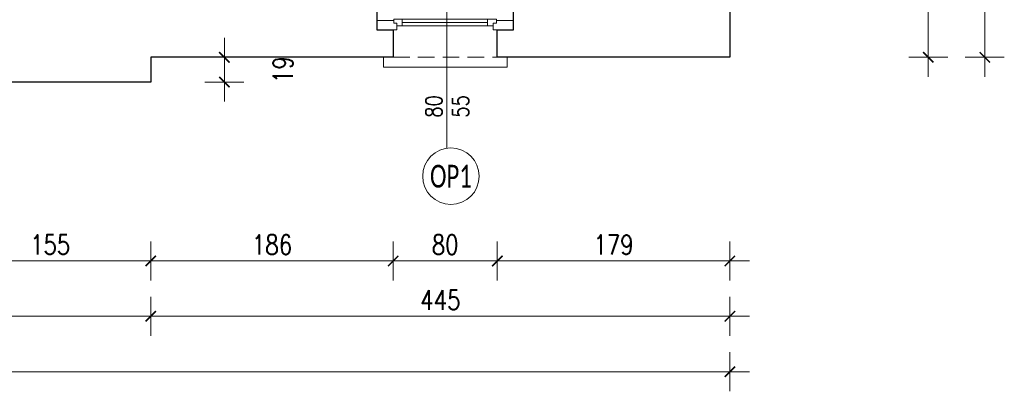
# Model space of a CAD drawing. Header units: millimetres. Extents: x 284606 to 569416, y -192995 to -95103.
# Tile 128 of 178: x 298944 to 299701, y -102468 to -102182. Entities that reach past the tile are written whole.
import ezdxf
from ezdxf.enums import TextEntityAlignment as Align

# ---------------------------------------------------------------- set-up
doc = ezdxf.new("R2010")
doc.units = ezdxf.units.MM
doc.linetypes.add('HIDDEN', pattern=[9.525, 6.35, -3.175])
doc.layers.get('0').update_dxf_attribs({"lineweight": 0})
for name, color, linetype, lineweight in [('!STR_Konstrukcja 0.20', 200, 'Continuous', 20), ('!STR_Konstrukcja 0.30', 64, 'Continuous', 30), ('!STR_Opisy 0.09', 8, 'Continuous', 9), ('!STR_Przerywana 0.09', 8, 'HIDDEN', 9), ('!STR_Stolarka okienna', 72, 'Continuous', 15), ('!STR_Wymiarowanie', 254, 'Continuous', 9), ('EKO Opisy 0.09', 8, 'Continuous', 9)]:
    doc.layers.add(name, color=color, linetype=linetype, lineweight=lineweight)
doc.styles.add('EKO 1-10', font='romans.shx', dxfattribs={"width": 0.8, "height": 15})
doc.styles.add('EKO 1-5', font='romans.shx', dxfattribs={"width": 0.8, "height": 10})
doc.styles.add('EKO CM 1-50', font='calibri.ttf', dxfattribs={"width": 0.8, "height": 12.5})
doc.dimstyles.new('EKO wymiar 1-10', dxfattribs={"dimtxt": 15, "dimasz": 8, "dimexe": 15, "dimexo": 15, "dimgap": 5, "dimtad": 1, "dimdec": 0, "dimtxsty": 'EKO 1-10', "dimblk": 'ARCHTICK', "dimcen": 10, "dimdle": 15, "dimclrd": 256, "dimclre": 256, "dimclrt": 256, "dimazin": 2, "dimtfac": 1, "dimtdec": 0, "dimtmove": 2, "dimatfit": 3, "dimldrblk": 'ARCHTICK', "dimfxl": 15, "dimfxlon": 1, "dimlwd": -1, "dimlwe": -1, "dimarcsym": 0})

# ---------------------------------------------------------------- blocks, each defined once
blk = doc.blocks.new('*U109')
at = {"layer": '!STR_Opisy 0.09', "linetype": 'Continuous'}
blk.add_line((0, 32.11), (0, -89.22), dxfattribs=at)
at = {"layer": '!STR_Opisy 0.09', "linetype": 'Continuous', "style": 'EKO 1-5', "width": 0.8}
blk.add_attdef('SZER', text='', height=12.5, rotation=270, dxfattribs=at).set_placement((0, 0), align=Align.BOTTOM_CENTER)
at = {"layer": '!STR_Opisy 0.09', "ltscale": 0.7, "style": 'EKO 1-5', "width": 0.8}
blk.add_attdef('WYS', text='', height=12.5, rotation=270, dxfattribs=at).set_placement((-10.53, 0), align=Align.MIDDLE_CENTER)
at = {"layer": '!STR_Opisy 0.09', "linetype": 'Continuous', "style": 'EKO 1-5', "width": 0.8}
blk.add_attdef('HP=', (-20.48, -115.31), '', height=12.5, rotation=180, dxfattribs=at)
blk = doc.blocks.new('*U225')
at = {"layer": '!STR_Konstrukcja 0.20', "linetype": 'Continuous', "lineweight": 15}
for points in [[(8.12, 50.87), (0.62, 50.87), (0.62, 58.37), (95.62, 58.37), (95.62, 50.87), (88.12, 50.87)], [(-4.38, -0.13), (-9.38, -0.13), (-9.38, -5.13), (105.62, -5.13), (105.62, -0.13), (100.62, -0.13)]]:
    blk.add_lwpolyline(points, dxfattribs=at)
at = {"layer": '!STR_Konstrukcja 0.30', "ltscale": 2}
for points in [[(-4.38, -0.13), (-4.38, 29.68), (8.12, 29.68), (8.12, 50.87)], [(88.12, 50.87), (88.12, 29.68), (100.62, 29.68), (100.62, -0.13)]]:
    blk.add_lwpolyline(points, dxfattribs=at)
at = {"layer": '!STR_Przerywana 0.09', "ltscale": 2}
for points in [[(8.12, 50.87), (88.12, 50.87)], [(-4.38, -0.13), (100.62, -0.13)]]:
    blk.add_lwpolyline(points, dxfattribs=at)
at = {"layer": '!STR_Stolarka okienna', "ltscale": 0.3}
for points in [[(-4.38, 22.64), (-4.38, 29.68), (11.02, 29.68), (11.02, 24.55), (8.52, 24.55), (8.52, 22.64), (-4.38, 22.64)], [(87.55, 21.56), (87.55, 24.55), (85.05, 24.55), (85.05, 26.7), (11.02, 26.7), (11.02, 24.55), (8.52, 24.55), (8.52, 21.56), (87.55, 21.56)], [(15.12, 26.7), (15.12, 21.56)], [(80.62, 24.13), (15.12, 24.13)], [(80.62, 21.56), (80.62, 26.7)], [(100.62, 22.64), (100.62, 29.68), (85.05, 29.68), (85.05, 24.55), (87.55, 24.55), (87.55, 22.64), (100.62, 22.64)]]:
    blk.add_lwpolyline(points, dxfattribs=at)
blk = doc.blocks.new('_ArchTick')
at = {"color": 0, "linetype": 'ByBlock', "const_width": 0.15}
blk.add_lwpolyline([(-0.5, -0.5), (0.5, 0.5)], dxfattribs=at)
blk = doc.blocks.new('*D787')
at = {"layer": '!STR_Wymiarowanie', "ltscale": 1.5, "transparency": 16777216}
for p, q in [((299101.62, -102196.36), (299101.62, -102245.36)), ((299086.62, -102211.36), (299116.62, -102211.36)), ((299086.62, -102230.36), (299116.62, -102230.36))]:
    blk.add_line(p, q, dxfattribs=at)
at = {"layer": 'Defpoints', "color": 0, "ltscale": 1.5, "transparency": 16777216}
for p in [(299045.03, -102211.36), (299045.03, -102230.36), (299101.62, -102230.36)]:
    blk.add_point(p, dxfattribs=at)
at = {"layer": '!STR_Wymiarowanie', "ltscale": 1.5, "transparency": 16777216, "xscale": 8, "yscale": 8, "zscale": 8}
for p, rotation in [((299101.62, -102211.36), 90), ((299101.62, -102230.36), 270)]:
    blk.add_blockref('_ArchTick', p, dxfattribs=dict(at, rotation=rotation))
at = {"layer": '!STR_Wymiarowanie', "ltscale": 1.5, "transparency": 16777216, "insert": (299146.62, -102220.86), "char_height": 15, "attachment_point": 5, "rotation": 90, "style": 'EKO 1-10'}
blk.add_mtext('19', dxfattribs=at)
blk = doc.blocks.new('*D822')
at = {"layer": '!STR_Wymiarowanie', "ltscale": 1.5, "transparency": 16777216}
for p, q in [((298890.25, -102352.85), (298890.25, -102382.85)), ((299045.03, -102352.85), (299045.03, -102382.85)), ((298875.25, -102367.85), (299060.03, -102367.85))]:
    blk.add_line(p, q, dxfattribs=at)
at = {"layer": 'Defpoints', "color": 0, "ltscale": 1.5, "transparency": 16777216}
for p in [(298890.25, -102219.76), (299045.03, -102230.36), (299045.03, -102367.85)]:
    blk.add_point(p, dxfattribs=at)
at = {"layer": '!STR_Wymiarowanie', "ltscale": 1.5, "transparency": 16777216, "xscale": 8, "yscale": 8, "zscale": 8, "rotation": 180}
blk.add_blockref('_ArchTick', (298890.25, -102367.85), dxfattribs=at)
at = {"layer": '!STR_Wymiarowanie', "ltscale": 1.5, "transparency": 16777216, "xscale": 8, "yscale": 8, "zscale": 8}
blk.add_blockref('_ArchTick', (299045.03, -102367.85), dxfattribs=at)
at = {"layer": '!STR_Wymiarowanie', "ltscale": 1.5, "transparency": 16777216, "insert": (298967.64, -102355.35), "char_height": 15, "attachment_point": 5, "style": 'EKO 1-10'}
blk.add_mtext('155', dxfattribs=at)
blk = doc.blocks.new('*D823')
at = {"layer": '!STR_Wymiarowanie', "ltscale": 1.5, "transparency": 16777216}
for p, q in [((299045.03, -102352.85), (299045.03, -102382.85)), ((299231.41, -102352.85), (299231.41, -102382.85)), ((299030.03, -102367.85), (299246.41, -102367.85))]:
    blk.add_line(p, q, dxfattribs=at)
at = {"layer": 'Defpoints', "color": 0, "ltscale": 1.5, "transparency": 16777216}
for p in [(299231.41, -102200.76), (299045.03, -102211.36), (299231.41, -102367.85)]:
    blk.add_point(p, dxfattribs=at)
at = {"layer": '!STR_Wymiarowanie', "ltscale": 1.5, "transparency": 16777216, "xscale": 8, "yscale": 8, "zscale": 8, "rotation": 180}
blk.add_blockref('_ArchTick', (299045.03, -102367.85), dxfattribs=at)
at = {"layer": '!STR_Wymiarowanie', "ltscale": 1.5, "transparency": 16777216, "xscale": 8, "yscale": 8, "zscale": 8}
blk.add_blockref('_ArchTick', (299231.41, -102367.85), dxfattribs=at)
at = {"layer": '!STR_Wymiarowanie', "ltscale": 1.5, "transparency": 16777216, "insert": (299138.22, -102355.35), "char_height": 15, "attachment_point": 5, "style": 'EKO 1-10'}
blk.add_mtext('186', dxfattribs=at)
blk = doc.blocks.new('*D824')
at = {"layer": '!STR_Wymiarowanie', "ltscale": 1.5, "transparency": 16777216}
for p, q in [((299231.41, -102352.85), (299231.41, -102382.85)), ((299311.41, -102352.85), (299311.41, -102382.85)), ((299216.41, -102367.85), (299326.41, -102367.85))]:
    blk.add_line(p, q, dxfattribs=at)
at = {"layer": 'Defpoints', "color": 0, "ltscale": 1.5, "transparency": 16777216}
for p in [(299231.41, -102200.76), (299311.41, -102200.76), (299311.41, -102367.85)]:
    blk.add_point(p, dxfattribs=at)
at = {"layer": '!STR_Wymiarowanie', "ltscale": 1.5, "transparency": 16777216, "xscale": 8, "yscale": 8, "zscale": 8, "rotation": 180}
blk.add_blockref('_ArchTick', (299231.41, -102367.85), dxfattribs=at)
at = {"layer": '!STR_Wymiarowanie', "ltscale": 1.5, "transparency": 16777216, "xscale": 8, "yscale": 8, "zscale": 8}
blk.add_blockref('_ArchTick', (299311.41, -102367.85), dxfattribs=at)
at = {"layer": '!STR_Wymiarowanie', "ltscale": 1.5, "transparency": 16777216, "insert": (299271.41, -102355.35), "char_height": 15, "attachment_point": 5, "style": 'EKO 1-10'}
blk.add_mtext('80', dxfattribs=at)
blk = doc.blocks.new('*D825')
at = {"layer": '!STR_Wymiarowanie', "ltscale": 1.5, "transparency": 16777216}
for p, q in [((299311.41, -102352.85), (299311.41, -102382.85)), ((299490.23, -102352.85), (299490.23, -102382.85)), ((299296.41, -102367.85), (299505.23, -102367.85))]:
    blk.add_line(p, q, dxfattribs=at)
at = {"layer": 'Defpoints', "color": 0, "ltscale": 1.5, "transparency": 16777216}
for p in [(299311.41, -102200.76), (299490.23, -102211.36), (299490.23, -102367.85)]:
    blk.add_point(p, dxfattribs=at)
at = {"layer": '!STR_Wymiarowanie', "ltscale": 1.5, "transparency": 16777216, "xscale": 8, "yscale": 8, "zscale": 8, "rotation": 180}
blk.add_blockref('_ArchTick', (299311.41, -102367.85), dxfattribs=at)
at = {"layer": '!STR_Wymiarowanie', "ltscale": 1.5, "transparency": 16777216, "xscale": 8, "yscale": 8, "zscale": 8}
blk.add_blockref('_ArchTick', (299490.23, -102367.85), dxfattribs=at)
at = {"layer": '!STR_Wymiarowanie', "ltscale": 1.5, "transparency": 16777216, "insert": (299400.82, -102355.35), "char_height": 15, "attachment_point": 5, "style": 'EKO 1-10'}
blk.add_mtext('179', dxfattribs=at)
blk = doc.blocks.new('*D828')
at = {"layer": '!STR_Wymiarowanie', "ltscale": 1.5, "transparency": 16777216}
for p, q in [((298475.9, -102395.33), (298475.9, -102425.33)), ((299045.03, -102395.33), (299045.03, -102425.33)), ((298460.9, -102410.33), (299060.03, -102410.33))]:
    blk.add_line(p, q, dxfattribs=at)
at = {"layer": 'Defpoints', "color": 0, "ltscale": 1.5, "transparency": 16777216}
for p in [(298475.9, -102230.36), (299045.03, -102230.36), (299045.03, -102410.33)]:
    blk.add_point(p, dxfattribs=at)
at = {"layer": '!STR_Wymiarowanie', "ltscale": 1.5, "transparency": 16777216, "xscale": 8, "yscale": 8, "zscale": 8, "rotation": 180}
blk.add_blockref('_ArchTick', (298475.9, -102410.33), dxfattribs=at)
at = {"layer": '!STR_Wymiarowanie', "ltscale": 1.5, "transparency": 16777216, "xscale": 8, "yscale": 8, "zscale": 8}
blk.add_blockref('_ArchTick', (299045.03, -102410.33), dxfattribs=at)
at = {"layer": '!STR_Wymiarowanie', "ltscale": 1.5, "transparency": 16777216, "insert": (298760.47, -102397.83), "char_height": 15, "attachment_point": 5, "style": 'EKO 1-10'}
blk.add_mtext('569', dxfattribs=at)
blk = doc.blocks.new('*D829')
at = {"layer": '!STR_Wymiarowanie', "ltscale": 1.5, "transparency": 16777216}
for p, q in [((299045.03, -102395.33), (299045.03, -102425.33)), ((299490.23, -102395.33), (299490.23, -102425.33)), ((299030.03, -102410.33), (299505.23, -102410.33))]:
    blk.add_line(p, q, dxfattribs=at)
at = {"layer": 'Defpoints', "color": 0, "ltscale": 1.5, "transparency": 16777216}
for p in [(299490.23, -102211.36), (299045.03, -102230.36), (299490.23, -102410.33)]:
    blk.add_point(p, dxfattribs=at)
at = {"layer": '!STR_Wymiarowanie', "ltscale": 1.5, "transparency": 16777216, "xscale": 8, "yscale": 8, "zscale": 8, "rotation": 180}
blk.add_blockref('_ArchTick', (299045.03, -102410.33), dxfattribs=at)
at = {"layer": '!STR_Wymiarowanie', "ltscale": 1.5, "transparency": 16777216, "xscale": 8, "yscale": 8, "zscale": 8}
blk.add_blockref('_ArchTick', (299490.23, -102410.33), dxfattribs=at)
at = {"layer": '!STR_Wymiarowanie', "ltscale": 1.5, "transparency": 16777216, "insert": (299267.63, -102397.83), "char_height": 15, "attachment_point": 5, "style": 'EKO 1-10'}
blk.add_mtext('445', dxfattribs=at)
blk = doc.blocks.new('*D830')
at = {"layer": '!STR_Wymiarowanie', "ltscale": 1.5, "transparency": 16777216}
for p, q in [((297585.89, -102438), (297585.89, -102468)), ((299490.23, -102438), (299490.23, -102468)), ((299505.23, -102453), (297570.89, -102453))]:
    blk.add_line(p, q, dxfattribs=at)
at = {"layer": 'Defpoints', "color": 0, "ltscale": 1.5, "transparency": 16777216}
for p in [(297585.89, -102211.36), (299490.23, -102211.36), (297585.89, -102453)]:
    blk.add_point(p, dxfattribs=at)
at = {"layer": '!STR_Wymiarowanie', "ltscale": 1.5, "transparency": 16777216, "xscale": 8, "yscale": 8, "zscale": 8, "rotation": 180}
blk.add_blockref('_ArchTick', (297585.89, -102453), dxfattribs=at)
at = {"layer": '!STR_Wymiarowanie', "ltscale": 1.5, "transparency": 16777216, "xscale": 8, "yscale": 8, "zscale": 8}
blk.add_blockref('_ArchTick', (299490.23, -102453), dxfattribs=at)
at = {"layer": '!STR_Wymiarowanie', "ltscale": 1.5, "transparency": 16777216, "insert": (298538.06, -102440.5), "char_height": 15, "attachment_point": 5, "style": 'EKO 1-10'}
blk.add_mtext('1904', dxfattribs=at)
blk = doc.blocks.new('*D835')
at = {"layer": '!STR_Wymiarowanie', "ltscale": 1.5, "transparency": 16777216}
for p, q in [((299642.74, -101934.36), (299642.74, -102226.36)), ((299627.74, -101949.36), (299657.74, -101949.36)), ((299627.74, -102211.36), (299657.74, -102211.36))]:
    blk.add_line(p, q, dxfattribs=at)
at = {"layer": 'Defpoints', "color": 0, "ltscale": 1.5, "transparency": 16777216}
for p in [(299479.64, -101949.36), (299490.23, -102211.36), (299642.74, -102211.36)]:
    blk.add_point(p, dxfattribs=at)
at = {"layer": '!STR_Wymiarowanie', "ltscale": 1.5, "transparency": 16777216, "xscale": 8, "yscale": 8, "zscale": 8}
for p, rotation in [((299642.74, -101949.36), 90), ((299642.74, -102211.36), 270)]:
    blk.add_blockref('_ArchTick', p, dxfattribs=dict(at, rotation=rotation))
at = {"layer": '!STR_Wymiarowanie', "ltscale": 1.5, "transparency": 16777216, "insert": (299630.24, -102080.36), "char_height": 15, "attachment_point": 5, "rotation": 90, "style": 'EKO 1-10'}
blk.add_mtext('262', dxfattribs=at)
blk = doc.blocks.new('*D836')
at = {"layer": '!STR_Wymiarowanie', "ltscale": 1.5, "transparency": 16777216}
for p, q in [((299686.2, -101042.44), (299686.2, -102226.36)), ((299671.2, -101057.44), (299701.2, -101057.44)), ((299671.2, -102211.36), (299701.2, -102211.36))]:
    blk.add_line(p, q, dxfattribs=at)
at = {"layer": 'Defpoints', "color": 0, "ltscale": 1.5, "transparency": 16777216}
for p in [(299490.44, -101057.44), (299490.23, -102211.36), (299686.2, -102211.36)]:
    blk.add_point(p, dxfattribs=at)
at = {"layer": '!STR_Wymiarowanie', "ltscale": 1.5, "transparency": 16777216, "xscale": 8, "yscale": 8, "zscale": 8}
for p, rotation in [((299686.2, -101057.44), 90), ((299686.2, -102211.36), 270)]:
    blk.add_blockref('_ArchTick', p, dxfattribs=dict(at, rotation=rotation))
at = {"layer": '!STR_Wymiarowanie', "ltscale": 1.5, "transparency": 16777216, "insert": (299673.7, -101634.4), "char_height": 15, "attachment_point": 5, "rotation": 90, "style": 'EKO 1-10'}
blk.add_mtext('1154', dxfattribs=at)
blk = doc.blocks.new('KÓLKO')
at = {"layer": '!STR_Opisy 0.09'}
blk.add_circle((0, -15.51), 15.51, dxfattribs=at)
at = {"layer": '!STR_Opisy 0.09', "style": 'EKO 1-10', "width": 0.8}
blk.add_attdef('NR', text='', height=15, dxfattribs=at).set_placement((0, -15.51), align=Align.MIDDLE_CENTER)

msp = doc.modelspace()

# ---------------------------------------------------------------- linework, layer by layer
at = {"layer": '!STR_Konstrukcja 0.30', "ltscale": 1.5}
for points in [[(299490.23, -101949.36), (299490.23, -102211.36), (299311.41, -102211.36)], [(299231.41, -102211.36), (299045.03, -102211.36), (299045.03, -102230.36), (298890.25, -102230.36)]]:
    msp.add_lwpolyline(points, dxfattribs=at)

# ---------------------------------------------------------------- block references
at = {"layer": '!STR_Konstrukcja 0.30', "ltscale": 1.5, "rotation": 180}
msp.add_blockref('*U109', (299272.73, -102249.11), dxfattribs=at).add_auto_attribs({'SZER': '80', 'WYS': '55', 'HP=': 'hp=157'})
at = {"layer": '!STR_Konstrukcja 0.30', "ltscale": 1.5, "xscale": -1, "rotation": 180}
msp.add_blockref('*U225', (299223.29, -102160.49), dxfattribs=at)
at = {"layer": 'EKO Opisy 0.09'}
ref = msp.add_blockref('KÓLKO', (299275.79, -102281.01), dxfattribs=dict(at, xscale=1.4, yscale=1.4, zscale=1.4))
ref.add_attrib('NR', 'OP1', dxfattribs={"height": 17.5, "style": 'EKO CM 1-50', "width": 0.7}).set_placement((299275.79, -102302.72), align=Align.MIDDLE_CENTER)

# ---------------------------------------------------------------- dimensions: what is measured, and where the dimension line sits
at = {"layer": '!STR_Wymiarowanie', "ltscale": 1.5}
for base, p1, p2, picture, middle in [((299686.2, -102211.36), (299490.44, -101057.44), (299490.23, -102211.36), '*D836', (299673.7, -101634.4)), ((299642.74, -102211.36), (299479.64, -101949.36), (299490.23, -102211.36), '*D835', (299630.24, -102080.36)), ((299101.62, -102230.36), (299045.03, -102211.36), (299045.03, -102230.36), '*D787', (299146.62, -102220.86))]:
    dim = msp.add_linear_dim(base=base, p1=p1, p2=p2, angle=90, dimstyle='EKO wymiar 1-10', dxfattribs=at)
    dim.commit()
    dim.dimension.update_dxf_attribs({"geometry": picture, "text_midpoint": middle})
for base, p1, p2, picture, middle in [((299231.41, -102367.85), (299045.03, -102211.36), (299231.41, -102200.76), '*D823', (299138.22, -102355.35)), ((299311.41, -102367.85), (299231.41, -102200.76), (299311.41, -102200.76), '*D824', (299271.41, -102355.35)), ((299490.23, -102367.85), (299311.41, -102200.76), (299490.23, -102211.36), '*D825', (299400.82, -102355.35)), ((297585.89, -102453), (299490.23, -102211.36), (297585.89, -102211.36), '*D830', (298538.06, -102440.5)), ((299490.23, -102410.33), (299045.03, -102230.36), (299490.23, -102211.36), '*D829', (299267.63, -102397.83)), ((299045.03, -102367.85), (298890.25, -102219.76), (299045.03, -102230.36), '*D822', (298967.64, -102355.35)), ((299045.03, -102410.33), (298475.9, -102230.36), (299045.03, -102230.36), '*D828', (298760.47, -102397.83))]:
    dim = msp.add_linear_dim(base=base, p1=p1, p2=p2, dimstyle='EKO wymiar 1-10', dxfattribs=at)
    dim.commit()
    dim.dimension.update_dxf_attribs({"geometry": picture, "text_midpoint": middle})

doc.saveas('drawing.dxf')
